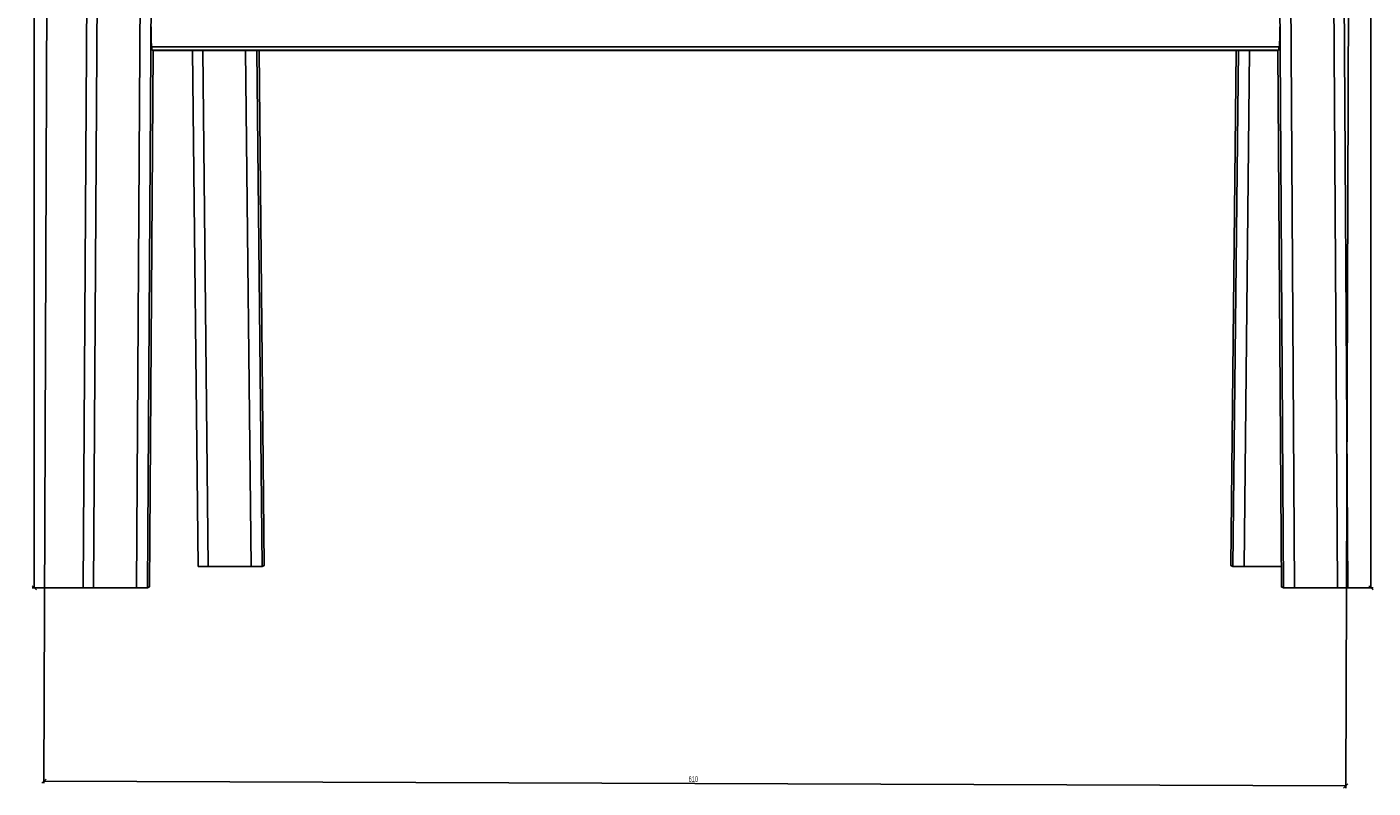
# Model space of a CAD drawing. Header units: millimetres. Extents: x 165 to 1968, y 82 to 1910.
# Tile 5 of 11: x 165 to 794, y 1129 to 1484. Entities that reach past the tile are written whole.
import ezdxf

# ---------------------------------------------------------------- set-up
doc = ezdxf.new("R2010")
doc.units = ezdxf.units.MM
doc.layers.add('LINHAS_LAYOUT', color=7, linetype='Continuous', lineweight=25)
doc.styles.add('SLDTEXTSTYLE0', font='TXT', dxfattribs={"width": 0.605})
doc.dimstyles.new('SLDDIMSTYLE0', dxfattribs={"dimtxt": 2.568319, "dimasz": 2, "dimexe": 0, "dimexo": 0.0625, "dimgap": 0.64208, "dimtad": 1, "dimdec": 1, "dimrnd": 1e-09, "dimzin": 12, "dimdsep": 46, "dimtxsty": 'SLDTEXTSTYLE0', "dimblk1": 'OBLIQUE', "dimblk2": 'OBLIQUE', "dimsah": 1, "dimcen": 0.09, "dimadec": 0, "dimazin": 3, "dimtfac": 1, "dimtdec": 1, "dimtofl": 0, "dimtmove": 0, "dimatfit": 3, "dimldrblk": 'OBLIQUE', "dimfxl": 0, "dimfrac": 2, "dimtolj": 1, "dimtzin": 12, "dimarcsym": 0})
doc.dimstyles.new('SLDDIMSTYLE1', dxfattribs={"dimtxt": 2.568319, "dimasz": 2, "dimexe": 0, "dimexo": 0.0625, "dimgap": 0.64208, "dimtad": 1, "dimdec": 0, "dimrnd": 1e-09, "dimzin": 12, "dimdsep": 46, "dimtxsty": 'SLDTEXTSTYLE0', "dimblk1": 'OBLIQUE', "dimblk2": 'OBLIQUE', "dimsah": 1, "dimcen": 0.09, "dimadec": 0, "dimazin": 3, "dimtfac": 1, "dimtdec": 0, "dimtofl": 0, "dimtmove": 0, "dimatfit": 3, "dimldrblk": 'OBLIQUE', "dimfxl": 0, "dimfrac": 2, "dimtolj": 1, "dimtzin": 12, "dimarcsym": 0})

# ---------------------------------------------------------------- blocks, each defined once
blk = doc.blocks.new('_OBLIQUE')
at = {"color": 0, "linetype": 'ByBlock', "lineweight": -2}
blk.add_line((-0.5, -0.5), (0.5, 0.5), dxfattribs=at)
blk = doc.blocks.new('_D')
at = {"layer": 'LINHAS_LAYOUT'}
for p, q in [((175.09, 1768.55), (172.75, 1130.92)), ((782.62, 1544.66), (781.09, 1128.69)), ((172.75, 1131.92), (781.09, 1129.69))]:
    blk.add_line(p, q, dxfattribs=at)
at = {"layer": 'LINHAS_LAYOUT', "xscale": 2, "yscale": 2}
for p, rotation in [((172.75, 1131.92, 76.84), 179.7898351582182), ((781.09, 1129.69, 76.84), 359.7898351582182)]:
    blk.add_blockref('_OBLIQUE', p, dxfattribs=dict(at, rotation=rotation))
at = {"layer": 'LINHAS_LAYOUT', "insert": (474, 1134.23), "char_height": 2.646, "attachment_point": 1, "rotation": 359.78984, "style": 'SLDTEXTSTYLE0'}
blk.add_mtext('610', dxfattribs=at)
blk = doc.blocks.new('_D_1')
at = {"layer": 'LINHAS_LAYOUT'}
for p, q in [((756.68, 1908.78), (793.87, 1908.78)), ((792.87, 1222.27), (792.87, 1908.78)), ((778.18, 1222.27), (793.87, 1222.27))]:
    blk.add_line(p, q, dxfattribs=at)
at = {"layer": 'LINHAS_LAYOUT', "xscale": 2, "yscale": 2}
for p, rotation in [((792.87, 1908.78, 76.84), 90.00000000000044), ((792.87, 1222.27, 76.84), 270.0000000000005)]:
    blk.add_blockref('_OBLIQUE', p, dxfattribs=dict(at, rotation=rotation))
at = {"layer": 'LINHAS_LAYOUT', "insert": (789.46, 1562.58), "char_height": 2.646, "attachment_point": 1, "rotation": 90, "style": 'SLDTEXTSTYLE0'}
blk.add_mtext('680', dxfattribs=at)
blk = doc.blocks.new('_D_2')
at = {"layer": 'LINHAS_LAYOUT'}
for p, q in [((176.66, 1786.96), (167.28, 1786.96)), ((168.28, 1786.96), (168.28, 1222.27)), ((194.97, 1222.27), (167.28, 1222.27))]:
    blk.add_line(p, q, dxfattribs=at)
at = {"layer": 'LINHAS_LAYOUT', "xscale": 2, "yscale": 2}
for p, rotation in [((168.28, 1786.96, 76.84), 90.0000000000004), ((168.28, 1222.27, 76.84), 270.0000000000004)]:
    blk.add_blockref('_OBLIQUE', p, dxfattribs=dict(at, rotation=rotation))
at = {"layer": 'LINHAS_LAYOUT', "insert": (164.86, 1501.67), "char_height": 2.646, "attachment_point": 1, "rotation": 90, "style": 'SLDTEXTSTYLE0'}
blk.add_mtext('565', dxfattribs=at)

msp = doc.modelspace()

# ---------------------------------------------------------------- linework, layer by layer
at = {"color": 7, "linetype": 'Continuous', "lineweight": 25}
for p, q in [((194.45276, 1759.38206), (191.14795, 1222.33741)), ((199.2788, 1759.88744), (195.97041, 1222.26523)), ((215.95824, 1222.26523), (219.26659, 1759.88744)), ((782.00346, 1222.33741), (780.06124, 1537.95697)), ((757.19318, 1222.26523), (755.2731, 1534.28425)), ((775.26092, 1534.28425), (777.181, 1222.26523)), ((222.07507, 1222.73831), (223.77604, 1473.4783)), ((223.40068, 1473.59969), (223.09115, 1475.1616)), ((223.44914, 1473.4783), (749.70226, 1473.4783)), ((242.19274, 1473.4783), (244.76614, 1232.29421)), ((275.68443, 1232.69154), (273.27481, 1473.4783)), ((729.87661, 1473.4783), (727.46698, 1232.69154)), ((749.37539, 1473.4783), (751.07634, 1222.73831)), ((749.75075, 1473.59969), (750.06026, 1475.1616)), ((269.57255, 1232.22048), (249.58473, 1232.22048)), ((275.68117, 1232.68877), (274.75115, 1232.29701)), ((727.47025, 1232.68877), (728.40026, 1232.29701)), ((733.57886, 1232.22048), (751.01202, 1232.22048)), ((195.97041, 1222.26523), (215.95824, 1222.26523)), ((221.13284, 1222.34007), (222.07188, 1222.73564)), ((752.01857, 1222.34007), (751.07953, 1222.73564)), ((777.181, 1222.26523), (757.19318, 1222.26523))]:
    msp.add_line(p, q, dxfattribs=at)
at = {"color": 8, "linetype": 'Continuous', "lineweight": 25}
for p, q in [((223.07533, 1538.0017), (221.13284, 1222.34007)), ((750.07336, 1538.44451), (752.01857, 1222.34007)), ((222.07188, 1222.73564), (223.77288, 1473.4783)), ((750.06026, 1475.1616), (223.09115, 1475.1616)), ((223.40068, 1473.59969), (749.75075, 1473.59969)), ((247.01056, 1473.4783), (249.58473, 1232.22048)), ((269.57255, 1232.22048), (266.99836, 1473.4783)), ((272.17778, 1473.4783), (274.75115, 1232.29701)), ((275.68117, 1232.68877), (273.27151, 1473.4783)), ((727.47025, 1232.68877), (729.8799, 1473.4783)), ((730.97363, 1473.4783), (728.40026, 1232.29701)), ((733.57886, 1232.22048), (736.15305, 1473.4783)), ((751.07953, 1222.73564), (749.37854, 1473.4783))]:
    msp.add_line(p, q, dxfattribs=at)
at = {"color": 7, "linetype": 'Continuous', "lineweight": 25}
for centre, major_axis, ratio, start_param, end_param in [((223.13963, 1483.04021), (0, 8), 0.034920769, 1.396367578, 2.967163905), ((750.01178, 1483.04021), (0, 8), 0.034920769, 3.316021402, 4.886817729), ((223.44915, 1481.4783), (0, 8), 0.034920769, 2.967163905, 3.141592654), ((749.70226, 1481.4783), (0, 8), 0.034920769, 3.141592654, 3.316021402), ((249.76638, 1232.29701), (5.00025, 0.00278), 0.015293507, 3.141747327, 4.676043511), ((269.7542, 1232.29701), (5.00025, 0.00278), 0.015293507, 4.676043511, 6.246839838), ((270.68421, 1232.68877), (5.00022, 0.00275), 0.015219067, 6.247017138, 6.283329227), ((732.4672, 1232.68877), (5.00022, -0.00275), 0.015219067, 3.141448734, 3.177760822), ((733.39721, 1232.29701), (5.00025, -0.00278), 0.015293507, 3.177938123, 4.748734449), ((196.14806, 1222.34007), (5.00011, 0.00266), 0.014957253, 3.141492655, 4.676844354), ((216.13588, 1222.34007), (5.00011, 0.00266), 0.014957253, 4.676844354, 6.247640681), ((217.07494, 1222.73564), (5.00013, 0.00268), 0.015009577, 6.247516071, 6.283075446), ((756.07648, 1222.73564), (5.00013, -0.00268), 0.015009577, 3.141702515, 3.17726189), ((757.01554, 1222.34007), (5.00011, -0.00266), 0.014957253, 3.17713728, 4.747933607), ((777.00335, 1222.34007), (5.00011, -0.00266), 0.014957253, 4.747933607, 6.283285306)]:
    msp.add_ellipse(centre, major_axis=major_axis, ratio=ratio, start_param=start_param, end_param=end_param, dxfattribs=at)

# ---------------------------------------------------------------- dimensions: what is measured, and where the dimension line sits
at = {"layer": 'LINHAS_LAYOUT'}
for base, p1, p2, angle, dimstyle, picture, middle in [((792.87147, 1908.78277), (777.181, 1222.26523), (755.68336, 1908.78277), 90, 'SLDDIMSTYLE0', '_D_1', (792.87147, 1565.524)), ((168.27514, 1222.26523), (177.65529, 1786.95932), (195.97041, 1222.26523), 90, 'SLDDIMSTYLE1', '_D_2', (168.27514, 1504.61227)), ((781.09391, 1129.69151), (175.0921, 1769.54647), (782.61972, 1545.6622), 359.78983516, 'SLDDIMSTYLE0', '_D', (476.92357, 1130.80723))]:
    dim = msp.add_linear_dim(base=base, p1=p1, p2=p2, angle=angle, dimstyle=dimstyle, dxfattribs=at)
    dim.commit()
    dim.dimension.update_dxf_attribs({"geometry": picture, "text_midpoint": middle, "dimtype": 160})

doc.saveas('drawing.dxf')
